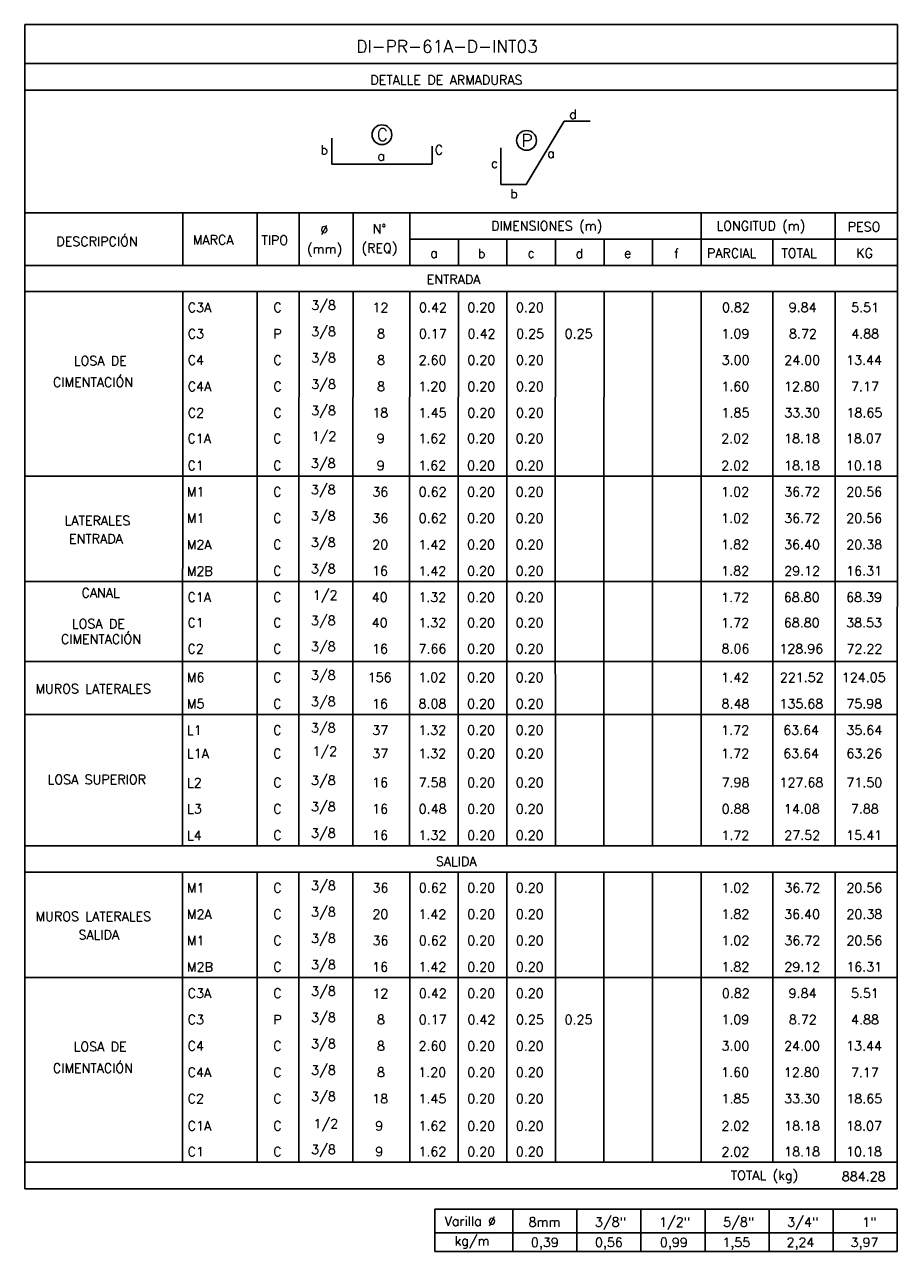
# Model space of a CAD drawing. Header units: metres. Extents: x -260 to 410, y 23 to 160.
# Tile 4 of 15: x -164 to -138, y 43 to 78. Entities that reach past the tile are written whole.
import ezdxf
from ezdxf.enums import TextEntityAlignment as Align

# ---------------------------------------------------------------- set-up
doc = ezdxf.new("R2010")
doc.units = ezdxf.units.M
for name, color, linetype in [('XREF-SE-CUADROS DE DESPIECE - HUAURA_PQT4$0$21', 3, 'Continuous'), ('XREF-SE-CUADROS DE DESPIECE - HUAURA_PQT4$0$21C', 3, 'Continuous'), ('XREF-SE-CUADROS DE DESPIECE - HUAURA_PQT4$0$23', 2, 'Continuous'), ('XREF-SE-CUADROS DE DESPIECE - HUAURA_PQT4$0$S-ANNO-TEXT', 7, 'Continuous'), ('XREF-SE-CUADROS DE DESPIECE - HUAURA_PQT4$0$S-LNWK-0006', 1, 'Continuous')]:
    doc.layers.add(name, color=color, linetype=linetype)
doc.styles.add('XREF-SE-CUADROS DE DESPIECE - HUAURA_PQT4$0$TEGEPSA 100', font='romans.shx')

# ---------------------------------------------------------------- blocks, each defined once
blk = doc.blocks.new('XREF-SE-CUADROS DE DESPIECE - HUAURA_PQT4')
blk.add_line((-141.933, 64.488), (-141.93, 54.505))
at = {"layer": 'XREF-SE-CUADROS DE DESPIECE - HUAURA_PQT4$0$21'}
for p, q in [((-159.077, 72.91), (-159.077, 71.379)), ((-156.911, 72.91), (-156.911, 71.379)), ((-155.699, 72.91), (-155.699, 71.379)), ((-154.129, 72.91), (-154.129, 71.379)), ((-152.479, 72.91), (-152.479, 71.379)), ((-144.012, 72.91), (-144.012, 71.379)), ((-140.117, 72.91), (-140.117, 71.379)), ((-152.479, 72.14), (-138.308, 72.14)), ((-151.068, 72.14), (-151.068, 71.379)), ((-149.657, 72.14), (-149.657, 71.379)), ((-148.246, 72.14), (-148.246, 71.379)), ((-146.834, 72.14), (-146.834, 71.379)), ((-145.423, 72.14), (-145.423, 71.379)), ((-141.925, 72.14), (-141.925, 71.379)), ((-163.668, 71.379), (-138.308, 71.379)), ((-163.668, 70.617), (-138.308, 70.617)), ((-159.077, 70.617), (-159.082, 54.505)), ((-156.911, 70.617), (-156.919, 64.488)), ((-155.699, 70.617), (-155.706, 64.488)), ((-154.129, 70.617), (-154.136, 64.488)), ((-152.479, 70.617), (-152.486, 64.488)), ((-151.068, 70.617), (-151.075, 64.488)), ((-149.657, 70.617), (-149.664, 64.488)), ((-148.246, 70.617), (-148.253, 64.488)), ((-146.834, 70.617), (-146.842, 64.488)), ((-145.423, 70.617), (-145.431, 64.488)), ((-144.012, 70.617), (-144.017, 54.505)), ((-141.925, 70.617), (-141.933, 64.488)), ((-140.117, 70.617), (-140.122, 54.505)), ((-163.675, 65.254), (-138.316, 65.254)), ((-156.919, 64.488), (-156.916, 54.505)), ((-155.706, 64.488), (-155.703, 54.505)), ((-154.136, 64.488), (-154.133, 54.505)), ((-152.486, 64.488), (-152.484, 54.505)), ((-151.075, 64.488), (-151.073, 54.505)), ((-149.664, 64.488), (-149.661, 54.505)), ((-148.253, 64.488), (-148.25, 54.505)), ((-146.842, 64.488), (-146.839, 54.505)), ((-145.431, 64.488), (-145.428, 54.505)), ((-163.675, 62.189), (-138.316, 62.189)), ((-163.675, 59.861), (-138.316, 59.861)), ((-163.675, 58.328), (-138.316, 58.328)), ((-163.672, 54.505), (-159.082, 54.505)), ((-159.082, 54.505), (-138.313, 54.505)), ((-163.671, 53.743), (-138.312, 53.743)), ((-159.081, 53.743), (-159.081, 45.308)), ((-156.915, 53.743), (-156.915, 45.308)), ((-155.702, 53.743), (-155.702, 45.308)), ((-154.132, 53.743), (-154.132, 45.308)), ((-152.482, 53.743), (-152.482, 45.308)), ((-151.071, 53.743), (-151.071, 45.308)), ((-149.66, 53.743), (-149.66, 45.308)), ((-148.249, 53.743), (-148.249, 45.308)), ((-146.838, 53.743), (-146.838, 45.308)), ((-145.427, 53.743), (-145.427, 45.308)), ((-144.015, 53.743), (-144.015, 45.308)), ((-141.929, 53.743), (-141.929, 45.308)), ((-140.12, 53.743), (-140.12, 45.308)), ((-163.671, 50.679), (-138.312, 50.679)), ((-163.671, 45.308), (-138.312, 45.308)), ((-149.488, 43.942), (-149.488, 42.714)), ((-147.625, 43.942), (-147.625, 42.714)), ((-145.762, 43.942), (-145.762, 42.714)), ((-143.9, 43.942), (-143.9, 42.714)), ((-142.037, 43.942), (-142.037, 42.714)), ((-140.174, 43.942), (-140.174, 42.714)), ((-151.753, 43.254), (-138.312, 43.254))]:
    blk.add_line(p, q, dxfattribs=at)
at = {"layer": 'XREF-SE-CUADROS DE DESPIECE - HUAURA_PQT4$0$21C'}
for centre in [(-153.29, 75.177), (-149.087, 75.012)]:
    blk.add_circle(centre, 0.288, dxfattribs=at)
at = {"layer": 'XREF-SE-CUADROS DE DESPIECE - HUAURA_PQT4$0$23'}
for p, q in [((-163.668, 78.38), (-163.671, 44.533)), ((-138.308, 78.38), (-138.312, 44.533)), ((-163.668, 72.91), (-138.308, 72.91)), ((-163.671, 44.533), (-138.312, 44.533)), ((-151.753, 43.942), (-151.753, 42.714)), ((-151.753, 43.942), (-138.312, 43.942)), ((-151.753, 43.942), (-151.753, 42.714)), ((-138.312, 43.942), (-138.312, 42.714)), ((-151.753, 42.714), (-138.312, 42.714))]:
    blk.add_line(p, q, dxfattribs=at)
for points in [[(-138.308, 78.38), (-163.668, 78.38)], [(-138.308, 77.244), (-163.668, 77.244)], [(-138.308, 76.474), (-163.668, 76.474)]]:
    blk.add_lwpolyline(points, dxfattribs=at)
at = {"layer": 'XREF-SE-CUADROS DE DESPIECE - HUAURA_PQT4$0$S-LNWK-0006', "flags": 128}
blk.add_lwpolyline([(-147.238, 75.568), (-147.991, 75.568), (-149.097, 73.731), (-149.833, 73.731), (-149.833, 74.798)], dxfattribs=at)
at = {"layer": 'XREF-SE-CUADROS DE DESPIECE - HUAURA_PQT4$0$S-LNWK-0006'}
blk.add_lwpolyline([(-151.832, 74.848), (-151.832, 74.338, -0.414214), (-151.845, 74.325), (-154.741, 74.325), (-154.741, 75.076)], format="xyb", dxfattribs=at)
at = {"style": 'XREF-SE-CUADROS DE DESPIECE - HUAURA_PQT4$0$TEGEPSA 100'}
for s, p in [('Ø', (-155.08, 72.28)), ('N°', (-153.559, 72.307)), ('DIMENSIONES (m)', (-150.117, 72.394)), ('LONGITUD (m)', (-143.568, 72.394)), ('PESO', (-139.754, 72.367)), ('DESCRIPCIÓN', (-162.75, 71.94)), ('MARCA', (-158.784, 71.986)), ('TIPO', (-156.792, 71.975)), ('(REQ)', (-153.882, 71.748)), ('(mm)', (-155.466, 71.721)), ('a', (-151.886, 71.603)), ('b', (-150.501, 71.591)), ('c', (-149.06, 71.603)), ('d', (-147.665, 71.592)), ('e', (-146.253, 71.603)), ('f', (-144.801, 71.589)), ('PARCIAL', (-143.845, 71.601)), ('TOTAL', (-141.681, 71.601)), ('KG', (-139.504, 71.601)), ('C3A', (-158.932, 70.024)), ('C', (-156.444, 70.023)), (' 3/8', (-155.529, 70.088)), ('12', (-153.565, 70.02)), ('0.42', (-152.212, 70.024)), ('0.20', (-150.806, 70.024)), ('0.20', (-149.395, 70.024)), ('0.82', (-143.408, 70.024)), ('9.84', (-141.468, 70.024)), ('5.51', (-139.655, 70.024)), (' 3/8', (-155.529, 69.322)), ('C3', (-158.932, 69.258)), ('P', (-156.444, 69.255)), ('8', (-153.431, 69.258)), ('0.17', (-152.215, 69.258)), ('0.42', (-150.801, 69.258)), ('0.25', (-149.389, 69.258)), ('0.25', (-147.978, 69.258)), ('1.09', (-143.421, 69.258)), ('8.72', (-141.461, 69.258)), ('4.88', (-139.652, 69.258)), (' 3/8', (-155.529, 68.556)), ('LOSA DE', (-162.244, 68.473)), ('C4', (-158.932, 68.491)), ('C', (-156.444, 68.491)), ('8', (-153.431, 68.492)), ('2.60', (-152.223, 68.492)), ('0.20', (-150.806, 68.492)), ('0.20', (-149.395, 68.492)), ('3.00', (-143.417, 68.492)), ('24.00', (-141.597, 68.492)), ('13.44', (-139.798, 68.492)), ('CIMENTACIÓN', (-162.849, 67.848)), ('C4A', (-158.932, 67.725)), ('C', (-156.444, 67.725)), (' 3/8', (-155.529, 67.79)), ('8', (-153.431, 67.726)), ('1.20', (-152.23, 67.726)), ('0.20', (-150.806, 67.726)), ('0.20', (-149.395, 67.726)), ('1.60', (-143.425, 67.726)), ('12.80', (-141.605, 67.726)), ('7.17', (-139.657, 67.723)), ('C2', (-158.932, 66.959)), ('C', (-156.444, 66.959)), (' 3/8', (-155.529, 67.024)), ('18', (-153.569, 66.96)), ('1.45', (-152.224, 66.96)), ('0.20', (-150.806, 66.96)), ('0.20', (-149.395, 66.96)), ('1.85', (-143.419, 66.96)), ('33.30', (-141.596, 66.96)), ('18.65', (-139.79, 66.96)), ('C1A', (-158.94, 66.214)), ('C', (-156.451, 66.214)), ('1/2', (-155.332, 66.279)), ('9', (-153.441, 66.215)), ('1.62', (-152.232, 66.215)), ('0.20', (-150.814, 66.215)), ('0.20', (-149.403, 66.215)), ('2.02', (-143.428, 66.213)), ('18.18', (-141.602, 66.215)), ('18.07', (-139.805, 66.215)), ('C1', (-158.94, 65.427)), ('C', (-156.451, 65.427)), (' 3/8', (-155.537, 65.491)), ('9', (-153.441, 65.427)), ('1.62', (-152.232, 65.427)), ('0.20', (-150.814, 65.427)), ('0.20', (-149.403, 65.427)), ('2.02', (-143.428, 65.425)), ('18.18', (-141.602, 65.427)), ('10.18', (-139.805, 65.427)), ('M1', (-158.958, 64.658)), ('C', (-156.451, 64.66)), (' 3/8', (-155.537, 64.725)), ('36', (-153.568, 64.661)), ('0.62', (-152.22, 64.661)), ('0.20', (-150.814, 64.661)), ('0.20', (-149.403, 64.661)), ('1.02', (-143.428, 64.661)), ('36.72', (-141.598, 64.661)), ('20.56', (-139.795, 64.661)), (' 3/8', (-155.537, 63.959)), ('LATERALES', (-162.51, 63.826)), ('M1', (-158.958, 63.892)), ('C', (-156.451, 63.894)), ('36', (-153.568, 63.895)), ('0.62', (-152.22, 63.895)), ('0.20', (-150.814, 63.895)), ('0.20', (-149.403, 63.895)), ('1.02', (-143.428, 63.895)), ('36.72', (-141.598, 63.895)), ('20.56', (-139.795, 63.895)), ('ENTRADA', (-162.383, 63.297)), ('M2A', (-158.958, 63.126)), ('C', (-156.451, 63.128)), (' 3/8', (-155.537, 63.193)), ('20', (-153.57, 63.129)), ('1.42', (-152.232, 63.126)), ('0.20', (-150.814, 63.129)), ('0.20', (-149.403, 63.129)), ('1.82', (-143.428, 63.129)), ('36.40', (-141.603, 63.129)), ('20.38', (-139.795, 63.129)), ('M2B', (-158.958, 62.359)), ('C', (-156.451, 62.362)), (' 3/8', (-155.537, 62.427)), ('16', (-153.577, 62.363)), ('1.42', (-152.232, 62.36)), ('0.20', (-150.814, 62.363)), ('0.20', (-149.403, 62.363)), ('1.82', (-143.428, 62.363)), ('29.12', (-141.599, 62.363)), ('16.31', (-139.799, 62.363)), ('CANAL', (-162.019, 61.728)), ('C1A', (-158.94, 61.596)), ('C', (-156.451, 61.596)), ('1/2', (-155.297, 61.661)), ('40', (-153.587, 61.597)), ('1.32', (-152.232, 61.597)), ('0.20', (-150.814, 61.597)), ('0.20', (-149.403, 61.597)), ('1.72', (-143.428, 61.594)), ('68.80', (-141.61, 61.597)), ('68.39', (-139.799, 61.597)), ('LOSA DE', (-162.299, 60.826)), ('C1', (-158.94, 60.858)), ('C', (-156.451, 60.858)), (' 3/8', (-155.537, 60.922)), ('40', (-153.587, 60.858)), ('1.32', (-152.232, 60.858)), ('0.20', (-150.814, 60.858)), ('0.20', (-149.403, 60.858)), ('1.72', (-143.428, 60.856)), ('68.80', (-141.61, 60.858)), ('38.53', (-139.799, 60.858)), ('CIMENTACIÓN', (-162.618, 60.382)), ('C2', (-158.94, 60.1)), ('C', (-156.451, 60.1)), (' 3/8', (-155.537, 60.164)), ('16', (-153.577, 60.1)), ('7.66', (-152.227, 60.1)), ('0.20', (-150.814, 60.1)), ('0.20', (-149.403, 60.1)), ('8.06', (-143.42, 60.1)), ('128.96', (-141.738, 60.1)), ('72.22', (-139.789, 60.098)), (' 3/8', (-155.537, 59.332)), ('MUROS LATERALES', (-163.358, 58.936)), ('M6', (-158.958, 59.268)), ('C', (-156.451, 59.267)), ('156', (-153.703, 59.268)), ('1.02', (-152.232, 59.268)), ('0.20', (-150.814, 59.268)), ('0.20', (-149.403, 59.268)), ('1.42', (-143.428, 59.266)), ('221.52', (-141.726, 59.268)), ('124.05', (-139.924, 59.268)), (' 3/8', (-155.537, 58.566)), ('M5', (-158.958, 58.502)), ('C', (-156.451, 58.501)), ('16', (-153.577, 58.502)), ('8.08', (-152.225, 58.502)), ('0.20', (-150.814, 58.502)), ('0.20', (-149.403, 58.502)), ('8.48', (-143.42, 58.502)), ('135.68', (-141.737, 58.502)), ('75.98', (-139.793, 58.502)), ('L1', (-158.958, 57.731)), ('C', (-156.451, 57.735)), (' 3/8', (-155.537, 57.8)), ('37', (-153.57, 57.733)), ('1.32', (-152.232, 57.736)), ('0.20', (-150.814, 57.736)), ('0.20', (-149.403, 57.736)), ('1.72', (-143.428, 57.733)), ('63.64', (-141.627, 57.736)), ('35.64', (-139.793, 57.736)), ('L1A', (-158.958, 57.054)), ('C', (-156.451, 57.058)), ('1/2', (-155.31, 57.122)), ('37', (-153.57, 57.055)), ('1.32', (-152.232, 57.058)), ('0.20', (-150.814, 57.058)), ('0.20', (-149.403, 57.058)), ('1.72', (-143.428, 57.056)), ('63.64', (-141.627, 57.058)), ('63.26', (-139.793, 57.058)), ('LOSA SUPERIOR', (-163.005, 56.3)), ('L2', (-158.955, 56.206)), ('C', (-156.448, 56.21)), (' 3/8', (-155.534, 56.275)), ('16', (-153.574, 56.211)), ('7.58', (-152.224, 56.211)), ('0.20', (-150.811, 56.211)), ('0.20', (-149.4, 56.211)), ('7.98', (-143.419, 56.211)), ('127.68', (-141.735, 56.211)), ('71.50', (-139.792, 56.211)), ('L3', (-158.955, 55.445)), ('C', (-156.448, 55.444)), (' 3/8', (-155.534, 55.509)), ('16', (-153.574, 55.445)), ('0.48', (-152.221, 55.445)), ('0.20', (-150.811, 55.445)), ('0.20', (-149.4, 55.445)), ('0.88', (-143.416, 55.445)), ('14.08', (-141.608, 55.445)), ('7.88', (-139.662, 55.445)), ('L4', (-158.955, 54.675)), ('C', (-156.448, 54.678)), (' 3/8', (-155.534, 54.743)), ('16', (-153.574, 54.679)), ('1.32', (-152.229, 54.679)), ('0.20', (-150.811, 54.679)), ('0.20', (-149.4, 54.679)), ('1.72', (-143.425, 54.676)), ('27.52', (-141.597, 54.679)), ('15.41', (-139.796, 54.679)), (' 3/8', (-155.533, 53.215)), ('M1', (-158.954, 53.148)), ('C', (-156.447, 53.15)), ('36', (-153.564, 53.151)), ('0.62', (-152.216, 53.151)), ('0.20', (-150.81, 53.151)), ('0.20', (-149.399, 53.151)), ('1.02', (-143.423, 53.151)), ('36.72', (-141.594, 53.151)), ('20.56', (-139.791, 53.151)), ('MUROS LATERALES', (-163.354, 52.319)), ('M2A', (-158.954, 52.381)), ('C', (-156.447, 52.384)), (' 3/8', (-155.533, 52.449)), ('20', (-153.566, 52.385)), ('1.42', (-152.228, 52.382)), ('0.20', (-150.81, 52.385)), ('0.20', (-149.399, 52.385)), ('1.82', (-143.423, 52.385)), ('36.40', (-141.599, 52.385)), ('20.38', (-139.79, 52.385)), ('SALIDA', (-162.108, 51.786)), ('M1', (-158.954, 51.615)), ('C', (-156.447, 51.618)), (' 3/8', (-155.533, 51.682)), ('36', (-153.564, 51.618)), ('0.62', (-152.216, 51.618)), ('0.20', (-150.81, 51.618)), ('0.20', (-149.399, 51.618)), ('1.02', (-143.423, 51.618)), ('36.72', (-141.594, 51.618)), ('20.56', (-139.791, 51.618)), ('M2B', (-158.954, 50.849)), ('C', (-156.447, 50.852)), (' 3/8', (-155.533, 50.916)), ('16', (-153.572, 50.852)), ('1.42', (-152.228, 50.85)), ('0.20', (-150.81, 50.852)), ('0.20', (-149.399, 50.852)), ('1.82', (-143.423, 50.852)), ('29.12', (-141.595, 50.852)), ('16.31', (-139.794, 50.852)), ('C3A', (-158.935, 50.086)), ('C', (-156.447, 50.085)), (' 3/8', (-155.533, 50.15)), ('12', (-153.568, 50.081)), ('0.42', (-152.216, 50.086)), ('0.20', (-150.81, 50.086)), ('0.20', (-149.399, 50.086)), ('0.82', (-143.411, 50.086)), ('9.84', (-141.471, 50.086)), ('5.51', (-139.659, 50.086)), ('C3', (-158.935, 49.32)), ('P', (-156.448, 49.317)), (' 3/8', (-155.533, 49.384)), ('8', (-153.434, 49.32)), ('0.17', (-152.218, 49.32)), ('0.42', (-150.804, 49.32)), ('0.25', (-149.393, 49.32)), ('0.25', (-147.981, 49.32)), ('1.09', (-143.425, 49.32)), ('8.72', (-141.464, 49.32)), ('4.88', (-139.655, 49.32)), (' 3/8', (-155.533, 48.618)), ('LOSA DE', (-162.248, 48.534)), ('C4', (-158.935, 48.553)), ('C', (-156.447, 48.553)), ('8', (-153.434, 48.554)), ('2.60', (-152.226, 48.554)), ('0.20', (-150.81, 48.554)), ('0.20', (-149.399, 48.554)), ('3.00', (-143.42, 48.554)), ('24.00', (-141.601, 48.554)), ('13.44', (-139.801, 48.554)), ('CIMENTACIÓN', (-162.852, 47.909)), ('C4A', (-158.935, 47.787)), ('C', (-156.447, 47.787)), (' 3/8', (-155.533, 47.852)), ('8', (-153.434, 47.788)), ('1.20', (-152.233, 47.788)), ('0.20', (-150.81, 47.788)), ('0.20', (-149.399, 47.788)), ('1.60', (-143.429, 47.788)), ('12.80', (-141.608, 47.788)), ('7.17', (-139.66, 47.785)), ('C2', (-158.935, 47.021)), ('C', (-156.447, 47.021)), (' 3/8', (-155.533, 47.086)), ('18', (-153.572, 47.021)), ('1.45', (-152.227, 47.021)), ('0.20', (-150.81, 47.021)), ('0.20', (-149.399, 47.021)), ('1.85', (-143.423, 47.021)), ('33.30', (-141.599, 47.021)), ('18.65', (-139.793, 47.021)), ('C1A', (-158.935, 46.23)), ('C', (-156.447, 46.23)), ('1/2', (-155.28, 46.294)), ('9', (-153.483, 46.23)), ('1.62', (-152.228, 46.23)), ('0.20', (-150.81, 46.23)), ('0.20', (-149.399, 46.23)), ('2.02', (-143.423, 46.228)), ('18.18', (-141.598, 46.23)), ('18.07', (-139.801, 46.23)), ('C1', (-158.935, 45.48)), ('C', (-156.447, 45.48)), (' 3/8', (-155.533, 45.545)), ('9', (-153.483, 45.481)), ('1.62', (-152.228, 45.481)), ('0.20', (-150.81, 45.481)), ('0.20', (-149.399, 45.481)), ('2.02', (-143.423, 45.479)), ('18.18', (-141.598, 45.481)), ('10.18', (-139.801, 45.481))]:
    blk.add_text(s, height=0.27, dxfattribs=at).set_placement(p)
at = {"layer": 'XREF-SE-CUADROS DE DESPIECE - HUAURA_PQT4$0$23', "style": 'XREF-SE-CUADROS DE DESPIECE - HUAURA_PQT4$0$TEGEPSA 100'}
for s, p in [('ENTRADA', (-151.991, 70.839)), ('SALIDA', (-151.723, 53.917)), ('TOTAL (kg)', (-143.153, 44.792)), ('884.28', (-139.926, 44.762))]:
    blk.add_text(s, height=0.27, dxfattribs=at).set_placement(p)
at = {"layer": 'XREF-SE-CUADROS DE DESPIECE - HUAURA_PQT4$0$S-ANNO-TEXT', "color": 4, "style": 'XREF-SE-CUADROS DE DESPIECE - HUAURA_PQT4$0$TEGEPSA 100'}
blk.add_text('DI-PR-61A-D-INT03', height=0.36233, dxfattribs=at).set_placement((-154.037, 77.564))
at = {"layer": 'XREF-SE-CUADROS DE DESPIECE - HUAURA_PQT4$0$S-ANNO-TEXT', "style": 'XREF-SE-CUADROS DE DESPIECE - HUAURA_PQT4$0$TEGEPSA 100'}
for s, height, p in [('DETALLE DE ARMADURAS', 0.27006, (-153.626, 76.635)), ('Varilla %%C', 0.27, (-151.468, 43.459)), ('8mm', 0.27, (-149.028, 43.434)), ('3/8"', 0.27, (-147.1, 43.434)), ('1/2"', 0.27, (-145.237, 43.434)), ('5/8"', 0.27, (-143.375, 43.434)), ('3/4"', 0.27, (-141.512, 43.434)), ('1"', 0.27, (-139.333, 43.434)), ('kg/m', 0.27, (-151.182, 42.889)), ('0,39', 0.27, (-148.961, 42.844)), ('0,56', 0.27, (-147.099, 42.844)), ('0,99', 0.27, (-145.213, 42.844)), ('1,55', 0.27, (-143.396, 42.844)), ('2,24', 0.27, (-141.533, 42.844)), ('3,97', 0.27, (-139.67, 42.844))]:
    blk.add_text(s, height=height, dxfattribs=at).set_placement(p)
for s, p in [('d', (-147.63, 75.636)), ('b', (-154.857, 74.604)), ('C', (-151.51, 74.604)), ('c', (-149.916, 74.214)), ('b', (-149.34, 73.329))]:
    blk.add_text(s, height=0.27, dxfattribs=at).set_placement(p, align=Align.RIGHT)
for s, height, p in [('C', 0.362, (-153.276, 74.995)), ('P', 0.362, (-149.073, 74.83)), ('a', 0.27, (-153.312, 74.424)), ('a', 0.27, (-148.376, 74.501))]:
    blk.add_text(s, height=height, dxfattribs=at).set_placement(p, align=Align.CENTER)

msp = doc.modelspace()

# ---------------------------------------------------------------- block references
msp.add_blockref('XREF-SE-CUADROS DE DESPIECE - HUAURA_PQT4', (0, 0))

doc.saveas('drawing.dxf')
